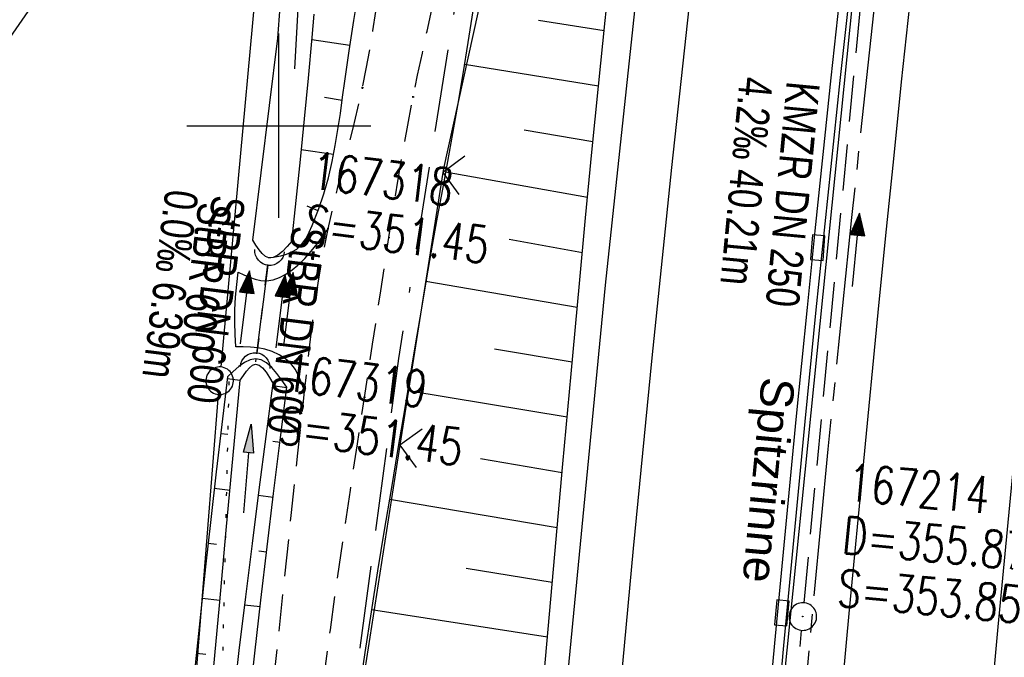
# Model space of a CAD drawing. Extents: x 508885 to 509191, y 457896 to 458644.
# Tile 44 of 58: x 508986 to 509039, y 458471 to 458506. Entities that reach past the tile are written whole.
import ezdxf

# ---------------------------------------------------------------- set-up
doc = ezdxf.new("R2010")
doc.units = 0
doc.header["$LTSCALE"] = 10
doc.header["$MEASUREMENT"] = 0
for name, pattern in [('ACAD_ISO16W100', [73, 15, -6.5, 15, -6.5, 15, -7, 1, -7]), ('ACHSE', [5.5, 4, -0.5, 0.5, -0.5]), ('AUSGEZOGEN', [0]), ('LT00', [0]), ('LT11', [0.3, 0.2, -0.1]), ('LT12', [0.4, 0.3, -0.1]), ('PUNKTX2_STR', [0.6, 0.1, -0.5]), ('STRICHLINIE2', [0.375, 0.25, -0.125])]:
    doc.linetypes.add(name, pattern=pattern)
doc.layers.get('0').update_dxf_attribs({"linetype": 'LT00'})
for name, color, linetype in [('--EK_FBR', 1, 'LT00'), ('--EK_Halt-Pfeil', 4, 'LT00'), ('--EK_Haltung', 7, 'STRICHLINIE2'), ('--EK_Haltung-Text', 140, 'LT00'), ('--EK_Schacht-Text', 5, 'LT00'), ('--EL_DFK_AB_L', 21, 'LT00'), ('--EL_DFK_AB_P', 7, 'LT00'), ('--EL_Halt-Pfeil', 4, 'LT00'), ('--EL_Haltung', 182, 'STRICHLINIE2'), ('--EL_Haltung-Text', 182, 'LT00'), ('-AX-093', 35, 'ACHSE'), ('BAB-KABEL', 220, 'ACAD_ISO16W100'), ('DFK_AB_L', 21, 'LT00'), ('DFK_AB_P', 7, 'LT00'), ('DFK_NUTZUNGSGRENZE', 70, 'PUNKTX2_STR'), ('DL', 182, 'LT12'), ('DL_PFEIL', 201, 'LT00'), ('DL_TEXT', 182, 'LT00'), ('PFEIL', 140, 'AUSGEZOGEN'), ('RINNE_TEXT', 11, 'Continuous'), ('V112_AFBR_BAB', 250, 'LT00'), ('V112_BOESCH', 250, 'LT00'), ('V112_BOSCHUNG', 250, 'LT00'), ('V112_EINFAHRT', 250, 'LT00'), ('V112_FELDWEG', 250, 'LT11'), ('V112_GRABEN', 250, 'LT00'), ('V112_H_BORD', 8, 'LT00'), ('V112_KA_PRUF', 182, 'LT00'), ('V112_LD_MARK', 250, 'LT00'), ('V112_RASTER', 250, 'LT00'), ('V112_RINNE', 182, 'LT00'), ('V112_SINKK', 182, 'LT00'), ('V112_UK_DURCH', 182, 'LT00'), ('V112_ZAUN', 40, 'LT00')]:
    doc.layers.add(name, color=color, linetype=linetype)
doc.styles.add('Arial', font='ARIAL.TTF')
doc.styles.add('Haltungsbeschriftung', font='ARIAL.TTF', dxfattribs={"width": 0.75})
doc.styles.add('schachtbeschriftung', font='romans.shx', dxfattribs={"width": 0.75, "height": 2})

# ---------------------------------------------------------------- blocks, each defined once
blk = doc.blocks.new('SYMB0003')
at = {"color": 0, "linetype": 'ByBlock'}
for p, q in [((-0.015712, 0), (0.010166, 0.012015)), ((0, -0.021257), (-0.015712, 0)), ((0.010166, 0.012015), (0, -0.021257))]:
    blk.add_line(p, q, dxfattribs=at)
for points in [[(-0.031395, 0.499013), (-0.093691, 0.491144), (-0.154509, 0.475528), (-0.21289, 0.452414), (-0.267913, 0.422164), (-0.318712, 0.385257), (-0.364484, 0.342274), (-0.404509, 0.293893), (-0.438154, 0.240877), (-0.464888, 0.184062), (-0.484292, 0.124345), (-0.496058, 0.062667), (-0.5, 0)], [(0.5, 0), (0.496057, 0.062667), (0.484292, 0.124345), (0.464888, 0.184062), (0.438153, 0.240877), (0.404509, 0.293893), (0.364484, 0.342274), (0.318712, 0.385257), (0.267913, 0.422164), (0.21289, 0.452414), (0.154509, 0.475528), (0.093691, 0.491144), (0.031395, 0.499013), (-0.031395, 0.499013)], [(-0.5, 0), (-0.496058, -0.062667), (-0.484292, -0.124345), (-0.464888, -0.184062), (-0.438154, -0.240877), (-0.404509, -0.293893), (-0.364485, -0.342274), (-0.318712, -0.385257), (-0.267914, -0.422164), (-0.21289, -0.452414), (-0.154509, -0.475529), (-0.093691, -0.491144), (-0.031395, -0.499014), (0.031395, -0.499014)], [(0.031395, -0.499014), (0.093691, -0.491144), (0.154509, -0.475529), (0.21289, -0.452414), (0.267914, -0.422164), (0.318712, -0.385257), (0.364485, -0.342274), (0.404509, -0.293893), (0.438154, -0.240877), (0.464889, -0.184062), (0.484292, -0.124345), (0.496058, -0.062667), (0.5, 0)]]:
    blk.add_lwpolyline(points, dxfattribs=at)
blk = doc.blocks.new('Pfreil3')
at = {"layer": 'PFEIL'}
blk.add_hatch(color=256, dxfattribs=at).paths.add_polyline_path([(-1.549, 0.273), (-1.549, -0.273), (0, 0)])
for p, q in [((-1.549, 0), (-4.831, 0)), ((-1.549, -0.273), (-1.549, 0.273)), ((-1.549, 0.273), (0, 0)), ((0, 0), (-1.549, -0.273))]:
    blk.add_line(p, q, dxfattribs=at)
blk = doc.blocks.new('SYMB0011')
at = {"color": 0, "linetype": 'ByBlock'}
for p, q in [((0.5, 0), (-0.5, 0)), ((0, 0.5), (0, -0.5))]:
    blk.add_line(p, q, dxfattribs=at)
blk = doc.blocks.new('SYMB1107')
at = {"color": 0, "linetype": 'ByBlock'}
for points in [[(-0.2, 0), (-0.196157, 0.039018), (-0.184776, 0.076537), (-0.166294, 0.111114), (-0.141421, 0.141421), (-0.111114, 0.166294), (-0.076537, 0.184776), (-0.039018, 0.196157), (0, 0.2)], [(0, 0.2), (0.039018, 0.196157), (0.076537, 0.184776), (0.111114, 0.166294), (0.141421, 0.141421), (0.166294, 0.111114), (0.184776, 0.076537), (0.196157, 0.039018), (0.2, 0)]]:
    blk.add_lwpolyline(points, dxfattribs=at)
blk = doc.blocks.new('SYMB0024')
at = {"color": 0, "linetype": 'ByBlock'}
for p, q in [((-0.5, 0.5), (0, 0)), ((0, 0), (0.5, 0.5))]:
    blk.add_line(p, q, dxfattribs=at)
blk = doc.blocks.new('SYMB0652')
at = {"color": 0, "linetype": 'ByBlock'}
blk.add_lwpolyline([(-0.15, -0.075), (0.15, -0.075), (0.15, 0.075), (-0.15, 0.075), (-0.15, -0.075)], dxfattribs=at)
blk = doc.blocks.new('SYMB0070')
at = {"color": 0, "linetype": 'ByBlock'}
for p, q in [((-0.5, 0), (0.2, 0)), ((0.5, 0), (0.2, 0.1)), ((0.2, 0.1), (0.2, 0)), ((0.468, 0), (0.21, 0.086)), ((0.21, 0.086), (0.21, -0.086)), ((0.21, -0.086), (0.468, 0)), ((0.22, -0.072), (0.437, 0)), ((0.23, -0.058), (0.405, 0)), ((0.24, -0.045), (0.374, 0)), ((0.342, 0), (0.25, 0.031)), ((0.25, 0.031), (0.25, -0.031)), ((0.25, -0.031), (0.342, 0)), ((0.26, -0.017), (0.31, 0)), ((0.27, -0.003), (0.279, 0))]:
    blk.add_line(p, q, dxfattribs=at)
for points in [[(0.2, 0), (0.2, -0.1), (0.5, 0)], [(0.437, 0), (0.22, 0.072), (0.22, -0.072)], [(0.405, 0), (0.23, 0.058), (0.23, -0.058)], [(0.374, 0), (0.24, 0.045), (0.24, -0.045)], [(0.31, 0), (0.26, 0.017), (0.26, -0.017)], [(0.279, 0), (0.27, 0.003), (0.27, -0.003)]]:
    blk.add_lwpolyline(points, dxfattribs=at)

msp = doc.modelspace()

# ---------------------------------------------------------------- linework, layer by layer
at = {"layer": '--EK_FBR'}
for points in [[(509007.454, 458322.883), (509007.977, 458345.83), (509008.965, 458370.63), (509010.2, 458395.169), (509011.606, 458419.412), (509013.424, 458443.945), (509015.365, 458466.768), (509017.722, 458491.337), (509020.368, 458516.063), (509023.279, 458539.666), (509026.395, 458562.703), (509029.635, 458585.14), (509032.898, 458606.519), (509036.843, 458630.719), (509038.5, 458640.091)], [(508997.787, 458492.051), (508998.095, 458491.903), (508998.403, 458491.768), (508998.71, 458491.658), (508999.017, 458491.587), (508999.324, 458491.567), (508999.686, 458491.621), (509000.043, 458491.749), (509000.389, 458491.936), (509000.72, 458492.167), (509001.031, 458492.425), (509001.413, 458492.794), (509001.759, 458493.181), (509002.078, 458493.581), (509002.379, 458493.991), (509002.671, 458494.404)], [(508997.667, 458487.995), (508997.635, 458488.663), (508997.614, 458489.332), (508997.617, 458489.999), (508997.653, 458490.684), (508997.714, 458491.367), (508997.787, 458492.051)], [(509001.398, 458485.592), (509001.254, 458485.996), (509001.094, 458486.388), (509000.899, 458486.752), (509000.655, 458487.078), (509000.36, 458487.345), (509000.017, 458487.563), (508999.642, 458487.733), (508999.249, 458487.855), (508998.856, 458487.931), (508998.46, 458487.971), (508998.064, 458487.989), (508997.667, 458487.995)]]:
    msp.add_lwpolyline(points, dxfattribs=at)
at = {"layer": '--EK_FBR', "linetype": 'LT11', "flags": 128}
for points in [[(509036.495, 457899.887), (509036.18, 457901.445), (509035.062, 457907.213), (509033.993, 457912.99), (509032.97, 457918.776), (509031.993, 457924.569), (509031.553, 457927.268), (509031.121, 457929.969), (509030.694, 457932.671), (509030.271, 457935.373), (509029.848, 457938.075), (509029.425, 457940.777), (509028.998, 457943.479), (509028.424, 457947.064), (509027.843, 457950.648), (509027.257, 457954.231), (509026.668, 457957.814), (509026.077, 457961.397), (509025.487, 457964.979), (509024.901, 457968.562), (509024.319, 457972.146), (509023.744, 457975.731), (509023.164, 457979.405), (509022.591, 457983.079), (509022.024, 457986.755), (509021.461, 457990.431), (509020.901, 457994.108), (509020.34, 457997.785), (509019.779, 458001.461), (509019.214, 458005.138), (509018.804, 458007.79), (509018.394, 458010.442), (509017.988, 458013.095), (509017.588, 458015.749), (509017.198, 458018.404), (509016.82, 458021.06), (509016.457, 458023.719), (509016.124, 458026.293), (509015.805, 458028.868), (509015.497, 458031.445), (509015.198, 458034.023), (509014.904, 458036.602), (509014.614, 458039.182), (509014.323, 458041.761), (509014.03, 458044.34), (509013.73, 458046.919), (509013.422, 458049.496), (509013.07, 458052.329), (509012.707, 458055.161), (509012.337, 458057.991), (509011.962, 458060.821), (509011.586, 458063.651), (509011.213, 458066.481), (509010.845, 458069.312), (509010.486, 458072.144), (509010.138, 458074.976), (509009.807, 458077.811), (509009.557, 458080.047), (509009.317, 458082.285), (509009.082, 458084.523), (509008.849, 458086.762), (509008.617, 458089.001), (509008.381, 458091.24), (509008.115, 458093.715), (509007.844, 458096.19), (509007.574, 458098.665), (509007.307, 458101.14), (509007.047, 458103.616), (509006.798, 458106.093), (509006.563, 458108.57), (509006.347, 458111.049), (509006.152, 458113.529), (509005.983, 458116.01), (509005.843, 458118.493), (509005.765, 458120.206), (509005.698, 458121.919), (509005.639, 458123.633), (509005.584, 458125.347), (509005.529, 458127.061), (509005.469, 458128.775), (509005.402, 458130.489), (509005.323, 458132.202), (509005.142, 458135.285), (509004.908, 458138.365), (509004.621, 458141.44), (509004.28, 458144.51), (509003.884, 458147.573), (509003.367, 458151.035), (509002.778, 458154.484), (509002.115, 458157.921), (509001.736, 458159.729), (509001.342, 458161.534), (509000.937, 458163.337), (509000.526, 458165.138), (509000.113, 458166.939), (508999.705, 458168.741), (508999.305, 458170.544), (508998.918, 458172.349), (508998.549, 458174.157), (508998.204, 458175.97), (508997.794, 458178.337), (508997.428, 458180.711), (508997.102, 458183.092), (508996.812, 458185.48), (508996.554, 458187.871), (508996.325, 458190.267), (508996.121, 458192.666), (508995.938, 458195.068), (508995.772, 458197.47), (508995.62, 458199.873), (508995.325, 458205.103), (508995.078, 458210.331), (508994.879, 458215.559), (508994.729, 458220.789), (508994.671, 458223.459), (508994.623, 458226.13), (508994.582, 458228.801), (508994.546, 458231.473), (508994.511, 458234.144), (508994.475, 458236.816), (508994.435, 458239.488), (508994.388, 458242.159), (508994.323, 458245.233), (508994.247, 458248.307), (508994.164, 458251.38), (508994.075, 458254.453), (508993.983, 458257.526), (508993.891, 458260.6), (508993.8, 458263.673), (508993.716, 458266.642), (508993.639, 458269.611), (508993.57, 458272.581), (508993.511, 458275.55), (508993.465, 458278.52), (508993.433, 458281.49), (508993.418, 458284.46), (508993.418, 458286.652), (508993.425, 458288.845), (508993.436, 458291.037), (508993.447, 458293.23), (508993.464, 458300.395), (508993.449, 458307.561), (508993.404, 458314.726), (508993.375, 458317.831), (508993.343, 458320.937), (508993.31, 458324.042), (508993.278, 458327.147), (508993.249, 458330.252), (508993.227, 458333.358), (508993.212, 458336.463), (508993.207, 458339.461), (508993.21, 458342.46), (508993.22, 458345.458), (508993.233, 458348.457), (508993.25, 458351.455), (508993.267, 458354.454), (508993.283, 458357.452), (508993.297, 458360.455), (508993.31, 458363.459), (508993.325, 458366.462), (508993.344, 458369.465), (508993.368, 458372.469), (508993.401, 458375.472), (508993.443, 458378.475), (508993.517, 458382.413), (508993.613, 458386.35), (508993.733, 458390.287), (508993.879, 458394.222), (508994.051, 458398.157), (508994.251, 458402.09), (508994.421, 458405.053), (508994.604, 458408.014), (508994.798, 458410.975), (508995, 458413.936), (508995.207, 458416.896), (508995.415, 458419.857), (508995.622, 458422.817), (508995.825, 458425.778), (508996, 458428.405), (508996.172, 458431.032), (508996.345, 458433.658), (508996.523, 458436.285), (508996.708, 458438.91), (508996.905, 458441.535), (508997.116, 458444.159), (508997.347, 458446.81), (508997.593, 458449.46), (508997.852, 458452.109), (508998.121, 458454.757), (508998.398, 458457.404), (508998.68, 458460.05), (508998.964, 458462.696), (508999.248, 458465.341), (508999.607, 458468.715), (508999.962, 458472.088), (509000.317, 458475.462), (509000.673, 458478.837), (509001.033, 458482.214), (509001.398, 458485.592), (509001.537, 458486.858), (509001.683, 458488.124), (509001.839, 458489.388), (509002.011, 458490.649), (509002.204, 458491.906), (509002.422, 458493.158), (509002.671, 458494.404), (509002.919, 458495.501), (509003.186, 458496.595), (509003.465, 458497.686), (509003.747, 458498.776), (509004.026, 458499.867), (509004.292, 458500.961), (509004.538, 458502.059), (509004.745, 458503.089), (509004.932, 458504.123), (509005.106, 458505.16), (509005.271, 458506.198), (509005.434, 458507.237), (509005.6, 458508.276), (509005.834, 458509.672), (509006.078, 458511.067), (509006.327, 458512.46), (509006.577, 458513.853), (509006.822, 458515.247), (509007.057, 458516.642), (509007.382, 458518.714), (509007.679, 458520.79), (509007.954, 458522.87), (509008.21, 458524.952), (509008.451, 458527.037), (509008.683, 458529.123), (509008.908, 458531.21), (509009.131, 458533.298), (509009.357, 458535.386), (509009.59, 458537.472), (509009.967, 458540.675), (509010.368, 458543.875), (509010.79, 458547.071), (509011.23, 458550.265), (509011.687, 458553.457), (509012.157, 458556.646), (509012.638, 458559.834), (509012.972, 458562.009)], [(509038.565, 457899.833), (509038.517, 457900.069), (509037.883, 457903.29), (509037.269, 457906.515), (509036.673, 457909.744), (509036.094, 457912.975), (509035.529, 457916.21), (509034.975, 457919.447), (509034.431, 457922.685), (509033.894, 457925.924), (509033.274, 457929.705), (509032.66, 457933.487), (509032.048, 457937.268), (509031.437, 457941.05), (509030.825, 457944.831), (509030.073, 457949.46), (509029.318, 457954.088), (509028.561, 457958.716), (509027.805, 457963.344), (509027.05, 457967.973), (509026.298, 457972.601), (509025.55, 457977.231), (509025.432, 457977.97), (509024.588, 457983.254), (509023.637, 457989.278), (509022.699, 457995.304), (509021.775, 458001.333), (509020.867, 458007.364), (509020.383, 458010.623), (509019.907, 458013.882), (509019.439, 458017.143), (509018.981, 458020.405), (509018.535, 458023.669), (509018.1, 458026.959), (509017.676, 458030.25), (509017.263, 458033.543), (509016.858, 458036.837), (509016.459, 458040.132), (509016.063, 458043.428), (509015.67, 458046.723), (509015.276, 458050.019), (509014.789, 458054.069), (509014.301, 458058.119), (509013.812, 458062.168), (509013.323, 458066.218), (509012.837, 458070.268), (509012.354, 458074.318), (509011.875, 458078.369), (509011.481, 458081.748), (509011.093, 458085.129), (509010.712, 458088.51), (509010.341, 458091.894), (509009.979, 458095.299), (509009.631, 458098.705), (509009.3, 458102.114), (509008.988, 458105.524), (509008.698, 458108.935), (509008.432, 458112.348), (509008.194, 458115.761), (509007.986, 458119.175), (509007.849, 458121.785), (509007.732, 458124.396), (509007.637, 458127.01), (509007.565, 458129.626), (509007.518, 458132.247), (509007.501, 458133.81), (509007.487, 458135.373), (509007.471, 458136.937), (509007.445, 458138.499), (509007.404, 458140.06), (509007.342, 458141.618), (509007.253, 458143.172), (509007.13, 458144.722), (509006.968, 458146.267), (509006.76, 458147.805), (509006.538, 458149.147), (509006.281, 458150.484), (509005.996, 458151.817), (509005.688, 458153.148), (509005.363, 458154.475), (509005.027, 458155.801), (509004.684, 458157.126), (509004.341, 458158.451), (509003.701, 458160.974), (509003.083, 458163.5), (509002.491, 458166.03), (509001.928, 458168.564), (509001.397, 458171.104), (509000.901, 458173.651), (509000.446, 458176.205), (509000.023, 458178.82), (508999.643, 458181.443), (508999.302, 458184.073), (508998.998, 458186.708), (508998.729, 458189.348), (508998.493, 458191.991), (508998.286, 458194.637), (508998.107, 458197.286), (508997.952, 458199.935), (508997.821, 458202.574), (508997.709, 458205.212), (508997.615, 458207.851), (508997.535, 458210.49), (508997.467, 458213.13), (508997.408, 458215.769), (508997.357, 458218.408), (508997.309, 458221.048), (508997.238, 458225.249), (508997.17, 458229.451), (508997.104, 458233.653), (508997.038, 458237.855), (508996.97, 458242.057), (508996.898, 458246.465), (508996.823, 458250.873), (508996.748, 458255.28), (508996.673, 458259.688), (508996.6, 458264.095), (508996.537, 458268.034), (508996.477, 458271.972), (508996.423, 458275.91), (508996.375, 458279.848), (508996.336, 458283.787), (508996.311, 458286.935), (508996.291, 458290.084), (508996.275, 458293.232), (508996.262, 458296.326), (508996.25, 458299.421), (508996.237, 458302.515), (508996.222, 458305.609), (508996.201, 458308.703), (508996.174, 458311.798), (508996.139, 458314.892), (508996.102, 458317.583), (508996.059, 458320.274), (508996.016, 458322.965), (508995.976, 458325.655), (508995.942, 458328.346), (508995.917, 458331.037), (508995.904, 458333.727), (508995.908, 458336.418), (508995.927, 458338.789), (508995.957, 458341.159), (508995.996, 458343.53), (508996.039, 458345.901), (508996.084, 458348.272), (508996.126, 458350.643), (508996.162, 458353.014), (508996.189, 458355.385), (508996.203, 458357.756), (508996.202, 458360.048), (508996.19, 458362.339), (508996.171, 458364.631), (508996.149, 458366.923), (508996.128, 458369.215), (508996.113, 458371.506), (508996.107, 458373.798), (508996.115, 458376.089), (508996.141, 458378.38), (508996.19, 458380.737), (508996.259, 458383.094), (508996.346, 458385.451), (508996.448, 458387.807), (508996.562, 458390.163), (508996.685, 458392.519), (508996.814, 458394.875), (508996.947, 458397.23), (508997.08, 458399.586), (508997.261, 458402.829), (508997.441, 458406.072), (508997.621, 458409.315), (508997.806, 458412.557), (508997.997, 458415.798), (508998.198, 458419.039), (508998.41, 458422.279), (508998.637, 458425.518), (508998.832, 458428.137), (508999.036, 458430.755), (508999.246, 458433.373), (508999.459, 458435.99), (508999.672, 458438.608), (508999.882, 458441.226), (509000.087, 458443.845), (509000.265, 458446.202), (509000.441, 458448.559), (509000.616, 458450.916), (509000.795, 458453.272), (509000.98, 458455.628), (509001.176, 458457.983), (509001.385, 458460.336), (509001.611, 458462.688), (509001.857, 458465.037), (509002.148, 458467.57), (509002.462, 458470.1), (509002.797, 458472.627), (509003.148, 458475.153), (509003.513, 458477.678), (509003.887, 458480.201), (509004.267, 458482.723), (509004.65, 458485.244), (509005.089, 458488.136), (509005.53, 458491.028), (509005.976, 458493.92), (509006.216, 458495.452), (509006.463, 458496.982), (509006.72, 458498.511), (509006.994, 458500.036), (509007.288, 458501.558), (509007.534, 458502.749), (509007.789, 458503.938), (509008.045, 458505.126), (509008.296, 458506.316), (509008.535, 458507.508), (509008.807, 458508.988), (509009.053, 458510.473), (509009.279, 458511.962), (509009.489, 458513.454), (509009.686, 458514.947), (509009.875, 458516.442), (509010.157, 458518.738), (509010.431, 458521.034), (509010.702, 458523.331), (509010.971, 458525.627), (509011.242, 458527.923), (509011.518, 458530.218), (509011.8, 458532.511), (509012.092, 458534.804), (509012.396, 458537.095), (509012.754, 458539.657), (509013.127, 458542.216), (509013.513, 458544.774), (509013.909, 458547.331), (509014.31, 458549.888), (509014.714, 458552.443), (509015.118, 458555), (509015.517, 458557.556), (509015.91, 458560.114), (509016.02, 458560.853)]]:
    msp.add_lwpolyline(points, dxfattribs=at)
at = {"layer": '--EK_FBR', "color": 2}
msp.add_lwpolyline([(509034.226, 458506.543), (509033.783, 458502.374), (509033.351, 458498.205), (509032.928, 458494.034), (509032.512, 458489.863), (509031.724, 458481.783), (509030.957, 458473.7), (509030.212, 458465.616), (509029.812, 458461.169), (509029.419, 458456.722), (509029.036, 458452.274), (509028.663, 458447.825), (509028.301, 458443.375), (509027.842, 458437.501), (509027.404, 458431.625)], dxfattribs=at)
at = {"layer": '--EK_Haltung'}
for p, q in [((509028.509, 458474.087), (509032.149, 458512.628)), ((508998.805, 458487.616), (508999.407, 458492.465)), ((509024.891, 458434.363), (509028.371, 458472.594))]:
    msp.add_line(p, q, dxfattribs=at)
at = {"layer": '--EL_DFK_AB_L'}
for p, q in [((509000.422, 458525.713), (508996.859, 458486.896)), ((508992.4, 458431.167), (508996.731, 458485.402))]:
    msp.add_line(p, q, dxfattribs=at)
at = {"layer": '--EL_Haltung'}
for p, q in [((509028.509, 458474.087), (509032.149, 458512.628)), ((508998.805, 458487.616), (508999.407, 458492.465)), ((509024.891, 458434.363), (509028.371, 458472.594))]:
    msp.add_line(p, q, dxfattribs=at)
at = {"layer": '-AX-093', "ltscale": 0.2}
msp.add_lwpolyline([(509051.633, 458639.745), (509050.354, 458632.602), (509048.206, 458620.152), (509046.137, 458607.69), (509044.147, 458595.214), (509042.236, 458582.726), (509040.404, 458570.226), (509038.651, 458557.715), (509036.978, 458545.193), (509035.384, 458532.661), (509033.869, 458520.119), (509032.433, 458507.567), (509031.078, 458495.007), (509029.801, 458482.439), (509028.605, 458469.862), (509027.488, 458457.278), (509026.45, 458444.688), (509025.493, 458432.091)], dxfattribs=at)
at = {"layer": 'BAB-KABEL', "ltscale": 0.03, "flags": 128}
msp.add_lwpolyline([(509030.381, 458640.305), (509028.862, 458630.359), (509025.782, 458607.356), (509022.865, 458586.792), (509019.457, 458565.396), (509016.703, 458545.969), (509012.658, 458524.774), (509009.414, 458505.662), (509006.499, 458487.362), (509004.395, 458471.637), (509001.968, 458455.15), (509000.184, 458433.437), (508998.889, 458411.254), (508997.915, 458389.213), (508997.751, 458367.359), (508997.427, 458340.488), (508997.265, 458311.669), (508997.265, 458292.245), (508997.694, 458242.661), (508999.533, 458200.892), (509000.202, 458184.134), (509007.234, 458146.46), (509010.333, 458117.354), (509014.944, 458076.455), (509017.63, 458049.491), (509019.256, 458036.621), (509024.514, 457998.778), (509025.455, 457991.53), (509029.992, 457962.287), (509036.078, 457925.561), (509040.905, 457899.771)], dxfattribs=at)
at = {"layer": 'DFK_AB_L'}
for p, q in [((509000.422, 458525.713), (508996.859, 458486.896)), ((508992.4, 458431.167), (508996.731, 458485.402))]:
    msp.add_line(p, q, dxfattribs=at)
at = {"layer": 'DFK_NUTZUNGSGRENZE', "ltscale": 0.2}
msp.add_line((508997.29, 458486.1), (508992.69, 458285.27), dxfattribs=at)
at = {"layer": 'DL'}
msp.add_line((508999.401, 458492.418), (508998.811, 458487.663), dxfattribs=at)
at = {"layer": 'V112_AFBR_BAB'}
msp.add_lwpolyline([(509007.454, 458322.883), (509007.977, 458345.83), (509008.965, 458370.63), (509010.2, 458395.169), (509011.606, 458419.412), (509013.424, 458443.945), (509015.365, 458466.768), (509017.722, 458491.337), (509020.368, 458516.063), (509023.279, 458539.666), (509026.395, 458562.703), (509029.635, 458585.14), (509032.898, 458606.519), (509036.843, 458630.719), (509038.5, 458640.091)], dxfattribs=at)
at = {"layer": 'V112_AFBR_BAB', "color": 0}
msp.add_lwpolyline([(509034.226, 458506.543), (509033.783, 458502.374), (509033.351, 458498.205), (509032.928, 458494.034), (509032.512, 458489.863), (509031.724, 458481.783), (509030.957, 458473.7), (509030.212, 458465.616), (509029.812, 458461.169), (509029.419, 458456.722), (509029.036, 458452.274), (509028.663, 458447.825), (509028.301, 458443.375), (509027.842, 458437.501), (509027.404, 458431.625)], dxfattribs=at)
at = {"layer": 'V112_BOESCH'}
for points in [[(508938.639, 458433.015), (508941.964, 458438.055), (508945.272, 458443.106), (508948.563, 458448.168), (508951.84, 458453.239), (508953.674, 458456.089), (508955.504, 458458.942), (508957.334, 458461.795), (508959.164, 458464.647), (508960.997, 458467.498), (508964.132, 458472.358), (508967.278, 458477.21), (508970.434, 458482.056), (508973.6, 458486.896), (508975.852, 458490.327), (508978.108, 458493.756), (508980.366, 458497.183), (508982.627, 458500.609), (508984.888, 458504.034), (508995.28, 458519.068)], [(509011.406, 458434.331), (509011.786, 458439.267), (509012.179, 458444.202), (509012.551, 458448.752), (509012.931, 458453.302), (509013.318, 458457.851), (509013.71, 458462.4), (509014.107, 458466.948), (509014.538, 458471.844), (509014.973, 458476.739), (509015.414, 458481.634), (509015.86, 458486.529), (509016.314, 458491.423), (509016.65, 458494.997), (509016.993, 458498.569), (509017.344, 458502.141), (509017.707, 458505.712), (509018.082, 458509.282)], [(508999.463, 458492.82), (508999.793, 458492.875), (509000.117, 458492.94), (509000.425, 458493.025), (509000.712, 458493.141), (509000.969, 458493.298), (509001.236, 458493.552), (509001.459, 458493.862), (509001.65, 458494.21), (509001.818, 458494.577), (509002.162, 458495.441), (509002.451, 458496.307), (509002.693, 458497.176), (509002.895, 458498.047), (509003.064, 458498.919), (509003.21, 458499.794), (509003.339, 458500.669), (509003.46, 458501.546), (509003.579, 458502.423), (509003.818, 458504.069), (509004.076, 458505.717), (509004.349, 458507.367)], [(509010.524, 458506.235), (509010.258, 458504.522), (509009.984, 458502.811), (509009.698, 458501.101), (509009.432, 458499.581), (509009.157, 458498.063), (509008.878, 458496.546), (509008.6, 458495.028), (509008.326, 458493.51), (509008.018, 458491.746), (509007.718, 458489.981), (509007.423, 458488.214), (509007.132, 458486.447), (509006.839, 458484.68), (509006.468, 458482.466), (509006.095, 458480.251), (509005.724, 458478.037), (509005.359, 458475.821), (509005.003, 458473.605), (509004.661, 458471.386), (509004.336, 458469.166)], [(509000.439, 458485.806), (509000.166, 458486.187), (508999.891, 458486.547), (508999.613, 458486.864), (508999.329, 458487.116), (508999.039, 458487.283), (508998.739, 458487.342), (508998.444, 458487.286), (508998.142, 458487.136), (508997.834, 458486.916), (508997.522, 458486.649), (508997.208, 458486.359)], [(508997.208, 458486.359), (508996.903, 458483.78), (508996.601, 458481.2), (508996.305, 458478.62), (508996.019, 458476.04), (508995.745, 458473.458), (508995.487, 458470.875), (508995.248, 458468.29), (508995.031, 458465.704), (508994.871, 458463.59), (508994.726, 458461.475), (508994.59, 458459.36), (508994.463, 458457.243), (508994.34, 458455.126), (508994.219, 458453.009), (508994.096, 458450.892), (508993.969, 458448.775), (508993.835, 458446.659), (508993.69, 458444.543), (508993.536, 458442.474), (508993.373, 458440.406), (508993.203, 458438.338), (508993.03, 458436.27), (508992.858, 458434.203)], [(508995.427, 458433.769), (508995.635, 458436.406), (508995.848, 458439.044), (508996.063, 458441.681), (508996.276, 458444.318), (508996.488, 458446.974), (508996.698, 458449.63), (508996.909, 458452.286), (508997.124, 458454.942), (508997.345, 458457.597), (508997.576, 458460.251), (508997.818, 458462.904), (508998.075, 458465.555), (508998.375, 458468.452), (508998.692, 458471.347), (508999.024, 458474.24), (508999.367, 458477.133), (508999.72, 458480.024), (509000.078, 458482.915), (509000.439, 458485.806)]]:
    msp.add_lwpolyline(points, dxfattribs=at)
at = {"layer": 'V112_BOSCHUNG'}
for p, q in [((509014.092, 458505.732), (509017.652, 458505.178)), ((509003.862, 458504.358), (509001.792, 458504.66)), ((509010.07, 458503.345), (509017.347, 458502.165)), ((509003.437, 458501.376), (509002.476, 458501.529)), ((509013.314, 458499.779), (509017.048, 458499.137)), ((509002.973, 458498.434), (509001.221, 458498.688)), ((509009.052, 458497.492), (509016.757, 458496.117)), ((509002.139, 458495.379), (509001.537, 458495.631)), ((509001.042, 458493.357), (509000.717, 458493.757)), ((509012.492, 458493.83), (509016.473, 458493.119)), ((509007.986, 458491.563), (509016.195, 458490.147)), ((509011.702, 458487.879), (509015.92, 458487.176)), ((508998.751, 458487.336), (508998.74, 458487.181)), ((508997.197, 458486.269), (508997.907, 458486.185)), ((508999.664, 458485.891), (509000.437, 458485.789)), ((509006.995, 458485.621), (509015.646, 458484.182)), ((508996.845, 458483.289), (508997.237, 458483.243)), ((508999.669, 458482.864), (509000.065, 458482.812)), ((509010.938, 458481.923), (509015.372, 458481.173)), ((508996.498, 458480.31), (508997.351, 458480.209)), ((508998.886, 458479.942), (508999.696, 458479.835)), ((509006.005, 458479.716), (509015.102, 458478.175)), ((508996.16, 458477.326), (508996.617, 458477.274)), ((508998.92, 458476.911), (508999.334, 458476.857)), ((509010.172, 458475.968), (509014.836, 458475.203)), ((508995.837, 458474.341), (508996.801, 458474.239)), ((508998.134, 458473.986), (508998.982, 458473.88)), ((509005.024, 458473.734), (509014.574, 458472.246)), ((508995.534, 458471.353), (508996.032, 458471.304))]:
    msp.add_line(p, q, dxfattribs=at)
at = {"layer": 'V112_EINFAHRT'}
for points in [[(508997.787, 458492.051), (508998.095, 458491.903), (508998.403, 458491.768), (508998.71, 458491.658), (508999.017, 458491.587), (508999.324, 458491.567), (508999.686, 458491.621), (509000.043, 458491.749), (509000.389, 458491.936), (509000.72, 458492.167), (509001.031, 458492.425), (509001.413, 458492.794), (509001.759, 458493.181), (509002.078, 458493.581), (509002.379, 458493.991), (509002.671, 458494.404)], [(508997.667, 458487.995), (508997.635, 458488.663), (508997.614, 458489.332), (508997.617, 458489.999), (508997.653, 458490.684), (508997.714, 458491.367), (508997.787, 458492.051)], [(509001.398, 458485.592), (509001.254, 458485.996), (509001.094, 458486.388), (509000.899, 458486.752), (509000.655, 458487.078), (509000.36, 458487.345), (509000.017, 458487.563), (508999.642, 458487.733), (508999.249, 458487.855), (508998.856, 458487.931), (508998.46, 458487.971), (508998.064, 458487.989), (508997.667, 458487.995)]]:
    msp.add_lwpolyline(points, dxfattribs=at)
at = {"layer": 'V112_FELDWEG', "flags": 128}
for points in [[(509036.495, 457899.887), (509036.18, 457901.445), (509035.062, 457907.213), (509033.993, 457912.99), (509032.97, 457918.776), (509031.993, 457924.569), (509031.553, 457927.268), (509031.121, 457929.969), (509030.694, 457932.671), (509030.271, 457935.373), (509029.848, 457938.075), (509029.425, 457940.777), (509028.998, 457943.479), (509028.424, 457947.064), (509027.843, 457950.648), (509027.257, 457954.231), (509026.668, 457957.814), (509026.077, 457961.397), (509025.487, 457964.979), (509024.901, 457968.562), (509024.319, 457972.146), (509023.744, 457975.731), (509023.164, 457979.405), (509022.591, 457983.079), (509022.024, 457986.755), (509021.461, 457990.431), (509020.901, 457994.108), (509020.34, 457997.785), (509019.779, 458001.461), (509019.214, 458005.138), (509018.804, 458007.79), (509018.394, 458010.442), (509017.988, 458013.095), (509017.588, 458015.749), (509017.198, 458018.404), (509016.82, 458021.06), (509016.457, 458023.719), (509016.124, 458026.293), (509015.805, 458028.868), (509015.497, 458031.445), (509015.198, 458034.023), (509014.904, 458036.602), (509014.614, 458039.182), (509014.323, 458041.761), (509014.03, 458044.34), (509013.73, 458046.919), (509013.422, 458049.496), (509013.07, 458052.329), (509012.707, 458055.161), (509012.337, 458057.991), (509011.962, 458060.821), (509011.586, 458063.651), (509011.213, 458066.481), (509010.845, 458069.312), (509010.486, 458072.144), (509010.138, 458074.976), (509009.807, 458077.811), (509009.557, 458080.047), (509009.317, 458082.285), (509009.082, 458084.523), (509008.849, 458086.762), (509008.617, 458089.001), (509008.381, 458091.24), (509008.115, 458093.715), (509007.844, 458096.19), (509007.574, 458098.665), (509007.307, 458101.14), (509007.047, 458103.616), (509006.798, 458106.093), (509006.563, 458108.57), (509006.347, 458111.049), (509006.152, 458113.529), (509005.983, 458116.01), (509005.843, 458118.493), (509005.765, 458120.206), (509005.698, 458121.919), (509005.639, 458123.633), (509005.584, 458125.347), (509005.529, 458127.061), (509005.469, 458128.775), (509005.402, 458130.489), (509005.323, 458132.202), (509005.142, 458135.285), (509004.908, 458138.365), (509004.621, 458141.44), (509004.28, 458144.51), (509003.884, 458147.573), (509003.367, 458151.035), (509002.778, 458154.484), (509002.115, 458157.921), (509001.736, 458159.729), (509001.342, 458161.534), (509000.937, 458163.337), (509000.526, 458165.138), (509000.113, 458166.939), (508999.705, 458168.741), (508999.305, 458170.544), (508998.918, 458172.349), (508998.549, 458174.157), (508998.204, 458175.97), (508997.794, 458178.337), (508997.428, 458180.711), (508997.102, 458183.092), (508996.812, 458185.48), (508996.554, 458187.871), (508996.325, 458190.267), (508996.121, 458192.666), (508995.938, 458195.068), (508995.772, 458197.47), (508995.62, 458199.873), (508995.325, 458205.103), (508995.078, 458210.331), (508994.879, 458215.559), (508994.729, 458220.789), (508994.671, 458223.459), (508994.623, 458226.13), (508994.582, 458228.801), (508994.546, 458231.473), (508994.511, 458234.144), (508994.475, 458236.816), (508994.435, 458239.488), (508994.388, 458242.159), (508994.323, 458245.233), (508994.247, 458248.307), (508994.164, 458251.38), (508994.075, 458254.453), (508993.983, 458257.526), (508993.891, 458260.6), (508993.8, 458263.673), (508993.716, 458266.642), (508993.639, 458269.611), (508993.57, 458272.581), (508993.511, 458275.55), (508993.465, 458278.52), (508993.433, 458281.49), (508993.418, 458284.46), (508993.418, 458286.652), (508993.425, 458288.845), (508993.436, 458291.037), (508993.447, 458293.23), (508993.464, 458300.395), (508993.449, 458307.561), (508993.404, 458314.726), (508993.375, 458317.831), (508993.343, 458320.937), (508993.31, 458324.042), (508993.278, 458327.147), (508993.249, 458330.252), (508993.227, 458333.358), (508993.212, 458336.463), (508993.207, 458339.461), (508993.21, 458342.46), (508993.22, 458345.458), (508993.233, 458348.457), (508993.25, 458351.455), (508993.267, 458354.454), (508993.283, 458357.452), (508993.297, 458360.455), (508993.31, 458363.459), (508993.325, 458366.462), (508993.344, 458369.465), (508993.368, 458372.469), (508993.401, 458375.472), (508993.443, 458378.475), (508993.517, 458382.413), (508993.613, 458386.35), (508993.733, 458390.287), (508993.879, 458394.222), (508994.051, 458398.157), (508994.251, 458402.09), (508994.421, 458405.053), (508994.604, 458408.014), (508994.798, 458410.975), (508995, 458413.936), (508995.207, 458416.896), (508995.415, 458419.857), (508995.622, 458422.817), (508995.825, 458425.778), (508996, 458428.405), (508996.172, 458431.032), (508996.345, 458433.658), (508996.523, 458436.285), (508996.708, 458438.91), (508996.905, 458441.535), (508997.116, 458444.159), (508997.347, 458446.81), (508997.593, 458449.46), (508997.852, 458452.109), (508998.121, 458454.757), (508998.398, 458457.404), (508998.68, 458460.05), (508998.964, 458462.696), (508999.248, 458465.341), (508999.607, 458468.715), (508999.962, 458472.088), (509000.317, 458475.462), (509000.673, 458478.837), (509001.033, 458482.214), (509001.398, 458485.592), (509001.537, 458486.858), (509001.683, 458488.124), (509001.839, 458489.388), (509002.011, 458490.649), (509002.204, 458491.906), (509002.422, 458493.158), (509002.671, 458494.404), (509002.919, 458495.501), (509003.186, 458496.595), (509003.465, 458497.686), (509003.747, 458498.776), (509004.026, 458499.867), (509004.292, 458500.961), (509004.538, 458502.059), (509004.745, 458503.089), (509004.932, 458504.123), (509005.106, 458505.16), (509005.271, 458506.198), (509005.434, 458507.237), (509005.6, 458508.276), (509005.834, 458509.672), (509006.078, 458511.067), (509006.327, 458512.46), (509006.577, 458513.853), (509006.822, 458515.247), (509007.057, 458516.642), (509007.382, 458518.714), (509007.679, 458520.79), (509007.954, 458522.87), (509008.21, 458524.952), (509008.451, 458527.037), (509008.683, 458529.123), (509008.908, 458531.21), (509009.131, 458533.298), (509009.357, 458535.386), (509009.59, 458537.472), (509009.967, 458540.675), (509010.368, 458543.875), (509010.79, 458547.071), (509011.23, 458550.265), (509011.687, 458553.457), (509012.157, 458556.646), (509012.638, 458559.834), (509013.128, 458563.021), (509013.641, 458566.312), (509014.158, 458569.602), (509014.677, 458572.891), (509015.197, 458576.181), (509015.714, 458579.471), (509016.227, 458582.762), (509016.734, 458586.053), (509017.232, 458589.346), (509017.722, 458592.655), (509018.203, 458595.966), (509018.676, 458599.277), (509019.145, 458602.59), (509019.61, 458605.902), (509020.074, 458609.215), (509020.538, 458612.528), (509021.005, 458615.841), (509021.668, 458620.493), (509022.341, 458625.143), (509023.026, 458629.792), (509023.723, 458634.439), (509024.434, 458639.083), (509024.648, 458640.455)], [(509038.565, 457899.833), (509038.517, 457900.069), (509037.883, 457903.29), (509037.269, 457906.515), (509036.673, 457909.743), (509036.094, 457912.975), (509035.529, 457916.21), (509034.975, 457919.447), (509034.431, 457922.685), (509033.894, 457925.924), (509033.274, 457929.705), (509032.66, 457933.487), (509032.048, 457937.268), (509031.437, 457941.05), (509030.825, 457944.831), (509030.073, 457949.46), (509029.318, 457954.088), (509028.561, 457958.716), (509027.805, 457963.344), (509027.05, 457967.973), (509026.298, 457972.601), (509025.55, 457977.231), (509024.588, 457983.254), (509023.637, 457989.278), (509022.699, 457995.304), (509021.775, 458001.333), (509020.867, 458007.364), (509020.383, 458010.623), (509019.907, 458013.882), (509019.439, 458017.143), (509018.981, 458020.405), (509018.535, 458023.669), (509018.1, 458026.959), (509017.676, 458030.25), (509017.263, 458033.543), (509016.858, 458036.837), (509016.459, 458040.132), (509016.063, 458043.428), (509015.67, 458046.723), (509015.276, 458050.019), (509014.789, 458054.069), (509014.301, 458058.119), (509013.812, 458062.168), (509013.323, 458066.218), (509012.837, 458070.268), (509012.354, 458074.318), (509011.875, 458078.369), (509011.481, 458081.748), (509011.093, 458085.129), (509010.712, 458088.51), (509010.341, 458091.894), (509009.979, 458095.299), (509009.631, 458098.705), (509009.3, 458102.114), (509008.988, 458105.524), (509008.698, 458108.935), (509008.432, 458112.348), (509008.194, 458115.761), (509007.986, 458119.175), (509007.849, 458121.785), (509007.732, 458124.396), (509007.637, 458127.01), (509007.565, 458129.626), (509007.518, 458132.247), (509007.501, 458133.81), (509007.487, 458135.373), (509007.471, 458136.937), (509007.445, 458138.499), (509007.404, 458140.06), (509007.342, 458141.618), (509007.253, 458143.172), (509007.13, 458144.722), (509006.968, 458146.267), (509006.76, 458147.805), (509006.538, 458149.147), (509006.281, 458150.484), (509005.996, 458151.817), (509005.688, 458153.148), (509005.363, 458154.475), (509005.027, 458155.801), (509004.684, 458157.126), (509004.341, 458158.451), (509003.701, 458160.974), (509003.083, 458163.5), (509002.491, 458166.03), (509001.928, 458168.564), (509001.397, 458171.104), (509000.901, 458173.651), (509000.446, 458176.205), (509000.023, 458178.82), (508999.643, 458181.443), (508999.302, 458184.073), (508998.998, 458186.708), (508998.729, 458189.348), (508998.493, 458191.991), (508998.286, 458194.637), (508998.107, 458197.286), (508997.952, 458199.935), (508997.821, 458202.574), (508997.709, 458205.212), (508997.615, 458207.851), (508997.535, 458210.49), (508997.467, 458213.13), (508997.408, 458215.769), (508997.357, 458218.408), (508997.309, 458221.048), (508997.238, 458225.249), (508997.17, 458229.451), (508997.104, 458233.653), (508997.038, 458237.855), (508996.97, 458242.057), (508996.898, 458246.465), (508996.823, 458250.873), (508996.748, 458255.28), (508996.673, 458259.688), (508996.6, 458264.095), (508996.537, 458268.034), (508996.477, 458271.972), (508996.423, 458275.91), (508996.375, 458279.848), (508996.336, 458283.787), (508996.311, 458286.935), (508996.291, 458290.084), (508996.275, 458293.232), (508996.262, 458296.326), (508996.25, 458299.421), (508996.237, 458302.515), (508996.222, 458305.609), (508996.201, 458308.703), (508996.174, 458311.798), (508996.139, 458314.892), (508996.102, 458317.583), (508996.059, 458320.274), (508996.016, 458322.965), (508995.976, 458325.655), (508995.942, 458328.346), (508995.917, 458331.037), (508995.904, 458333.727), (508995.908, 458336.418), (508995.927, 458338.789), (508995.957, 458341.159), (508995.996, 458343.53), (508996.039, 458345.901), (508996.084, 458348.272), (508996.126, 458350.643), (508996.162, 458353.014), (508996.189, 458355.385), (508996.203, 458357.756), (508996.202, 458360.048), (508996.19, 458362.339), (508996.171, 458364.631), (508996.149, 458366.923), (508996.128, 458369.215), (508996.113, 458371.506), (508996.107, 458373.798), (508996.115, 458376.089), (508996.141, 458378.38), (508996.19, 458380.737), (508996.259, 458383.094), (508996.346, 458385.451), (508996.448, 458387.807), (508996.562, 458390.163), (508996.685, 458392.519), (508996.814, 458394.875), (508996.947, 458397.23), (508997.08, 458399.586), (508997.261, 458402.829), (508997.441, 458406.072), (508997.621, 458409.315), (508997.806, 458412.557), (508997.997, 458415.798), (508998.198, 458419.039), (508998.41, 458422.279), (508998.637, 458425.518), (508998.832, 458428.137), (508999.036, 458430.755), (508999.246, 458433.373), (508999.459, 458435.99), (508999.672, 458438.608), (508999.882, 458441.226), (509000.087, 458443.845), (509000.265, 458446.202), (509000.441, 458448.559), (509000.616, 458450.916), (509000.795, 458453.272), (509000.98, 458455.628), (509001.176, 458457.983), (509001.385, 458460.336), (509001.611, 458462.688), (509001.857, 458465.037), (509002.148, 458467.57), (509002.462, 458470.1), (509002.797, 458472.627), (509003.148, 458475.153), (509003.513, 458477.678), (509003.887, 458480.201), (509004.267, 458482.723), (509004.65, 458485.244), (509005.089, 458488.136), (509005.53, 458491.028), (509005.976, 458493.92), (509006.216, 458495.452), (509006.463, 458496.982), (509006.72, 458498.511), (509006.994, 458500.036), (509007.288, 458501.558), (509007.534, 458502.749), (509007.789, 458503.938), (509008.045, 458505.126), (509008.296, 458506.316), (509008.535, 458507.508), (509008.807, 458508.988), (509009.053, 458510.473), (509009.279, 458511.962), (509009.489, 458513.454), (509009.686, 458514.947), (509009.875, 458516.442), (509010.157, 458518.738), (509010.431, 458521.034), (509010.702, 458523.331), (509010.971, 458525.627), (509011.242, 458527.923), (509011.518, 458530.218), (509011.8, 458532.511), (509012.092, 458534.804), (509012.396, 458537.095), (509012.754, 458539.657), (509013.127, 458542.216), (509013.513, 458544.774), (509013.909, 458547.331), (509014.31, 458549.888), (509014.714, 458552.443), (509015.118, 458555), (509015.517, 458557.556), (509015.91, 458560.114), (509016.292, 458562.673), (509016.666, 458565.267), (509017.028, 458567.862), (509017.382, 458570.459), (509017.728, 458573.056), (509018.07, 458575.654), (509018.411, 458578.252), (509018.752, 458580.851), (509019.096, 458583.448), (509019.446, 458586.045), (509019.804, 458588.641), (509020.23, 458591.642), (509020.668, 458594.641), (509021.116, 458597.639), (509021.571, 458600.636), (509022.031, 458603.633), (509022.494, 458606.629), (509022.957, 458609.624), (509023.42, 458612.62), (509023.878, 458615.617), (509024.403, 458619.094), (509024.923, 458622.571), (509025.44, 458626.049), (509025.957, 458629.527), (509026.476, 458633.005), (509027, 458636.481), (509027.532, 458639.957), (509027.598, 458640.378)]]:
    msp.add_lwpolyline(points, dxfattribs=at)
at = {"layer": 'V112_GRABEN'}
for points in [[(508998.595, 458493.78), (508999.949, 458504.756), (509000.197, 458508.17), (509000.356, 458511.59), (509000.426, 458515.012), (509000.32, 458515.388), (509000.227, 458515.768), (509000.146, 458516.231), (509000.105, 458516.701), (509000.109, 458517.17), (509000.163, 458517.632), (509000.262, 458518.054), (509000.397, 458518.467), (509000.557, 458518.874), (509000.729, 458519.279), (509000.871, 458520.264), (509000.933, 458521.257), (509000.912, 458522.252), (509000.81, 458523.242), (509000.627, 458524.22)], [(509000.713, 458493.723), (509000.942, 458495.943), (509001.168, 458498.161), (509001.389, 458500.377), (509001.602, 458502.589), (509001.804, 458504.795), (509001.913, 458506.05)], [(509000.713, 458493.723), (509000.452, 458493.436), (509000.193, 458493.175), (508999.94, 458492.968), (508999.696, 458492.84), (508999.463, 458492.82), (508999.278, 458492.899), (508999.1, 458493.053), (508998.928, 458493.264), (508998.761, 458493.513), (508998.595, 458493.78)], [(508997.907, 458486.187), (508998.075, 458486.436), (508998.243, 458486.665), (508998.41, 458486.856), (508998.576, 458486.988), (508998.741, 458487.044), (508998.931, 458486.996), (508999.12, 458486.843), (508999.308, 458486.612), (508999.495, 458486.328), (508999.681, 458486.019)], [(508993.408, 458433.391), (508993.69, 458437.085), (508993.979, 458440.779), (508994.273, 458444.472), (508994.615, 458448.735), (508994.962, 458452.997), (508995.315, 458457.259), (508995.675, 458461.52), (508996.043, 458465.781), (508996.405, 458469.863), (508996.774, 458473.945), (508997.149, 458478.026), (508997.527, 458482.106), (508997.907, 458486.187)], [(508999.681, 458486.019), (508999.3, 458483.118), (508998.921, 458480.217), (508998.549, 458477.315), (508998.186, 458474.412), (508997.836, 458471.508), (508997.501, 458468.602), (508997.185, 458465.694), (508996.878, 458462.667), (508996.592, 458459.638), (508996.323, 458456.607), (508996.07, 458453.574), (508995.827, 458450.541), (508995.594, 458447.507), (508995.366, 458444.472), (508994.912, 458438.297), (508994.471, 458432.122)]]:
    msp.add_lwpolyline(points, dxfattribs=at)
at = {"layer": 'V112_H_BORD'}
msp.add_lwpolyline([(509048.685, 458634.124), (509048.272, 458628.738), (509044.528, 458606.062), (509037.806, 458560.565), (509031.962, 458514.885), (509026.971, 458465.681), (509023.317, 458418.61), (509019.833, 458345.207), (509019.017, 458275.547), (509019.919, 458227.464), (509023.24, 458156.759), (509026.703, 458111.833), (509031.399, 458065.218), (509040.466, 457995.243), (509051.959, 457925.916), (509057.252, 457899.341)], dxfattribs=at)
at = {"layer": 'V112_LD_MARK'}
for points in [[(509041.384, 458640.015), (509041.361, 458639.887), (509039.629, 458630.047), (509038.082, 458620.98), (509036.58, 458611.905), (509035.122, 458602.824), (509033.708, 458593.735), (509032.337, 458584.64), (509031.009, 458575.538), (509029.721, 458566.431), (509028.475, 458557.317), (509027.269, 458548.199), (509026.103, 458539.075), (509024.831, 458528.748), (509023.608, 458518.416), (509022.437, 458508.078), (509021.317, 458497.734), (509020.249, 458487.385), (509019.233, 458477.03), (509018.27, 458466.67), (509017.134, 458453.626), (509016.083, 458440.574), (509015.118, 458427.515)], [(509035.73, 458433.591), (509036.333, 458441.408), (509036.965, 458449.222), (509037.625, 458457.035), (509038.312, 458464.845), (509039.037, 458472.777), (509039.791, 458480.706), (509040.573, 458488.633), (509041.385, 458496.556), (509042.227, 458504.476), (509043.101, 458512.393), (509044.006, 458520.306), (509044.944, 458528.216), (509045.915, 458536.121), (509047.342, 458547.256), (509048.836, 458558.383), (509050.396, 458569.5), (509052.023, 458580.609), (509053.715, 458591.708), (509055.472, 458602.797), (509057.292, 458613.875), (509059.177, 458624.944), (509061.124, 458636.001), (509061.756, 458639.479)]]:
    msp.add_lwpolyline(points, dxfattribs=at)
at = {"layer": 'V112_RASTER'}
for p, q in [((509000, 458495), (509000, 458505)), ((508995, 458500), (509005, 458500))]:
    msp.add_line(p, q, dxfattribs=at)
at = {"layer": 'V112_RINNE'}
for points in [[(509024.029, 458430.961), (509024.48, 458437.119), (509024.954, 458443.276), (509025.314, 458447.762), (509025.685, 458452.248), (509026.067, 458456.732), (509026.458, 458461.216), (509026.858, 458465.699), (509027.412, 458471.777), (509027.981, 458477.854), (509028.566, 458483.929), (509029.169, 458490.002), (509029.807, 458496.227), (509030.466, 458502.449), (509031.147, 458508.67)], [(509030.41, 458506.763), (509029.961, 458502.604), (509029.523, 458498.444), (509029.093, 458494.284), (509028.67, 458490.122), (509028.065, 458484.048), (509027.475, 458477.972), (509026.9, 458471.896), (509026.343, 458465.817), (509025.846, 458460.217), (509025.366, 458454.615), (509024.903, 458449.012), (509024.459, 458443.408), (509024.084, 458438.475), (509023.723, 458433.542)]]:
    msp.add_lwpolyline(points, dxfattribs=at)
at = {"layer": 'V112_ZAUN'}
for p, q in [((509008.898, 458497.464), (509006.571, 458482.645)), ((509006.571, 458482.645), (509004.244, 458467.827))]:
    msp.add_line(p, q, dxfattribs=at)
msp.add_lwpolyline([(509011.55, 458512.204), (509011.078, 458507.377), (509008.932, 458497.678), (509008.898, 458497.464)], dxfattribs=at)

# ---------------------------------------------------------------- block references
at = {"layer": '--EK_Halt-Pfeil', "yscale": 4, "zscale": 4}
for p, xscale, rotation in [((509031.325, 458493.264), 4.000000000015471, 84.6072799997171), ((509000.098, 458489.918), 4.000000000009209, 82.9280500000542)]:
    msp.add_blockref('SYMB0070', p, dxfattribs=dict(at, xscale=xscale, rotation=rotation))
at = {"layer": '--EL_DFK_AB_P', "xscale": 1.500000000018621, "yscale": 1.5, "zscale": 1.5, "rotation": 264.7377099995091}
msp.add_blockref('SYMB0003', (508996.79, 458486.15), dxfattribs=at)
at = {"layer": '--EL_Halt-Pfeil', "yscale": 4, "zscale": 4}
for p, xscale, rotation in [((509031.325, 458493.264), 4.000000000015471, 84.6072799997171), ((508998.158, 458490.137), 4.000000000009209, 82.9280500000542)]:
    msp.add_blockref('SYMB0070', p, dxfattribs=dict(at, xscale=xscale, rotation=rotation))
at = {"layer": 'DFK_AB_P', "xscale": 1.500000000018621, "yscale": 1.5, "zscale": 1.5, "rotation": 264.7377099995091}
msp.add_blockref('SYMB0003', (508996.79, 458486.15), dxfattribs=at)
at = {"layer": 'DL_PFEIL', "xscale": 4.000000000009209, "yscale": 4, "zscale": 4, "rotation": 82.9280500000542}
msp.add_blockref('SYMB0070', (509000.525, 458490.034), dxfattribs=at)
at = {"layer": 'PFEIL'}
for p, rotation in [((509001.109, 458507.917), 86.9198787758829), ((508998.495, 458483.785), 85.02719244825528)]:
    msp.add_blockref('Pfreil3', p, dxfattribs=dict(at, rotation=rotation))
at = {"layer": 'V112_FELDWEG', "xscale": 0.1000000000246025, "yscale": 0.09999999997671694, "zscale": 0.1, "rotation": 268.4925099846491}
for p in [(509004.538, 458502.059), (509007.288, 458501.558), (509002.671, 458494.404), (509005.976, 458493.92), (509001.398, 458485.592), (509004.65, 458485.244)]:
    msp.add_blockref('SYMB0011', p, dxfattribs=at)
at = {"layer": 'V112_KA_PRUF', "xscale": 1.500000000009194, "yscale": 1.5, "zscale": 1.5, "rotation": 268.4925099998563}
msp.add_blockref('SYMB0003', (509028.439, 458473.341), dxfattribs=at)
at = {"layer": 'V112_SINKK', "zscale": 4.5}
for p, xscale, yscale, rotation in [((509029.248, 458493.375), 4.500000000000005, 4.500000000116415, 85.65893537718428), ((509027.301, 458473.542), 4.50000000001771, 4.5, 264.6509689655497)]:
    msp.add_blockref('SYMB0652', p, dxfattribs=dict(at, xscale=xscale, yscale=yscale, rotation=rotation))
at = {"layer": 'V112_UK_DURCH', "zscale": 4}
for p, xscale, yscale, rotation in [((508999.499, 458493.209), 4.000000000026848, 3.999999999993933, 175.3023300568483), ((508998.713, 458486.872), 4.000000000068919, 3.999999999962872, 355.8841110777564)]:
    msp.add_blockref('SYMB1107', p, dxfattribs=dict(at, xscale=xscale, yscale=yscale, rotation=rotation))
at = {"layer": 'V112_ZAUN', "xscale": 2.099999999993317, "yscale": 2.099999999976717, "zscale": 2.1, "rotation": 261.07556999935}
for p in [(509008.898, 458497.464), (509006.571, 458482.645)]:
    msp.add_blockref('SYMB0024', p, dxfattribs=at)

# ---------------------------------------------------------------- texts
at = {"layer": '--EK_Haltung-Text', "style": 'Haltungsbeschriftung', "width": 0.75}
for s, rotation, p in [('4.2‰ 40.21m', -95.3927, (509025.023, 458502.698)), ('KMZR DN 250', -95.3927, (509027.572, 458502.457)), ('0.0‰ 6.39m', -97.072, (508993.856, 458496.594)), ('StBR DN 600', -97.072, (508996.396, 458496.279))]:
    msp.add_text(s, height=1.8, rotation=rotation, dxfattribs=at).set_placement(p)
at = {"layer": '--EK_Schacht-Text', "style": 'schachtbeschriftung', "width": 0.75}
for s, rotation, p in [('167318', -7.0685, (509001.682, 458496.596)), ('S=351.45', -7.0685, (509001.328, 458493.738)), ('167319', -7.0719, (509000.265, 458485.625)), ('S=351.45', -7.0719, (508999.91, 458482.767)), ('167214', -5.3927, (509030.793, 458479.657)), ('D=355.87', -5.3927, (509030.523, 458476.79)), ('S=353.85', -5.3927, (509030.252, 458473.922))]:
    msp.add_text(s, height=2, rotation=rotation, dxfattribs=at).set_placement(p)
at = {"layer": '--EL_Haltung-Text', "style": 'Haltungsbeschriftung', "width": 0.75}
for s, rotation, p in [('KMZR DN 250', -95.3927, (509027.572, 458502.457)), ('StBR DN 600', -97.072, (509000.747, 458494.61))]:
    msp.add_text(s, height=1.8, rotation=rotation, dxfattribs=at).set_placement(p)
at = {"layer": 'DL_TEXT', "style": 'Haltungsbeschriftung', "width": 0.75}
msp.add_text('StBR 600', height=1.8, rotation=-97.072, dxfattribs=at).set_placement((508995.653, 458495.892))
at = {"layer": 'RINNE_TEXT', "insert": (509028.01, 458486.227), "char_height": 1.8, "attachment_point": 1, "rotation": 264.5999, "style": 'Arial'}
msp.add_mtext('Spitzrinne', dxfattribs=at)

doc.saveas('drawing.dxf')
